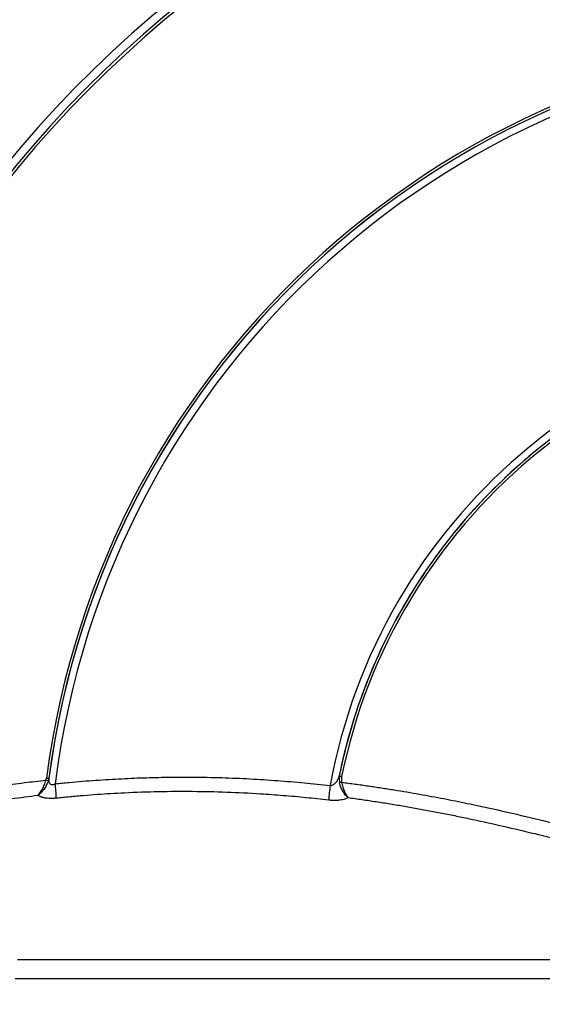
# Model space of a CAD drawing. Header units: millimetres. Extents: x 19 to 819, y 19 to 629.
# Tile 7 of 46: x 262 to 298, y 393 to 459. Entities that reach past the tile are written whole.
import ezdxf

# ---------------------------------------------------------------- set-up
doc = ezdxf.new("R2010")
doc.units = ezdxf.units.MM
doc.header["$LTSCALE"] = 3
doc.layers.add('DIMENSIONS', color=140, linetype='Continuous', lineweight=25)
doc.styles.add('SLDTEXTSTYLE0', font='TXT', dxfattribs={"width": 0.7})
doc.dimstyles.new('SLDDIMSTYLE0', dxfattribs={"dimtxt": 6.474023, "dimasz": 9.906, "dimexe": 0, "dimexo": 0.0625, "dimgap": 1.618506, "dimtad": 0, "dimtih": 1, "dimtoh": 1, "dimrnd": 1e-09, "dimzin": 4, "dimdsep": 46, "dimtxsty": 'SLDTEXTSTYLE0', "dimsah": 1, "dimcen": 0.09, "dimadec": 0, "dimazin": 1, "dimtfac": 1, "dimtofl": 0, "dimtmove": 0, "dimatfit": 3, "dimfxl": 0, "dimfrac": 2, "dimtolj": 1, "dimtzin": 12, "dimarcsym": 0})
doc.dimstyles.new('SLDDIMSTYLE2', dxfattribs={"dimtxt": 6.474023, "dimasz": 9.906, "dimexe": 0, "dimexo": 0.0625, "dimgap": 1.618506, "dimtad": 0, "dimtih": 1, "dimtoh": 1, "dimrnd": 1e-09, "dimzin": 12, "dimdsep": 46, "dimtxsty": 'SLDTEXTSTYLE0', "dimsah": 1, "dimcen": 0.09, "dimadec": 0, "dimazin": 3, "dimtfac": 1, "dimtofl": 0, "dimtmove": 0, "dimatfit": 3, "dimfxl": 0, "dimfrac": 2, "dimtolj": 1, "dimtzin": 12, "dimarcsym": 0})

# ---------------------------------------------------------------- blocks, each defined once
blk = doc.blocks.new('_D')
at = {"layer": 'DIMENSIONS'}
for p, q in [((227.453, 404.732), (227.453, 533.601)), ((333.471, 495.633), (333.471, 533.601)), ((227.453, 524.076), (261.887, 524.076)), ((270.659, 524.076), (268.485, 524.076)), ((268.485, 524.076), (268.485, 513.786)), ((289.897, 524.076), (292.071, 524.076)), ((292.071, 524.076), (292.071, 513.786)), ((333.471, 524.076), (298.67, 524.076)), ((268.485, 513.786), (270.659, 513.786)), ((292.071, 513.786), (289.897, 513.786))]:
    blk.add_line(p, q, dxfattribs=at)
for points in [[(227.453, 524.076), (237.359, 522.552), (237.359, 525.6)], [(333.471, 524.076), (323.565, 525.6), (323.565, 522.552)]]:
    blk.add_solid(points, dxfattribs=at)
at = {"layer": 'DIMENSIONS', "char_height": 6.35, "attachment_point": 1, "style": 'SLDTEXTSTYLE0'}
for s, insert in [('106.0', (267.966, 533.71)), ('4.17', (270.659, 521.972))]:
    blk.add_mtext(s, dxfattribs=dict(at, insert=insert))
blk = doc.blocks.new('_D_2')
at = {"layer": 'DIMENSIONS'}
for p, q in [((317.74, 495.272), (143.255, 495.272)), ((152.78, 495.272), (152.78, 434.931)), ((143.161, 423.192), (140.987, 423.192)), ((140.987, 423.192), (140.987, 412.903)), ((162.399, 423.192), (164.573, 423.192)), ((164.573, 423.192), (164.573, 412.903)), ((140.987, 412.903), (143.161, 412.903)), ((164.573, 412.903), (162.399, 412.903)), ((152.78, 343.715), (152.78, 411.454)), ((201.807, 343.715), (143.255, 343.715))]:
    blk.add_line(p, q, dxfattribs=at)
for points in [[(152.78, 495.272), (151.256, 485.366), (154.304, 485.366)], [(152.78, 343.715), (154.304, 353.621), (151.256, 353.621)]]:
    blk.add_solid(points, dxfattribs=at)
at = {"layer": 'DIMENSIONS', "char_height": 6.35, "attachment_point": 1, "style": 'SLDTEXTSTYLE0'}
for s, insert in [('151.6', (140.468, 432.827)), ('5.97', (143.161, 421.088))]:
    blk.add_mtext(s, dxfattribs=dict(at, insert=insert))

msp = doc.modelspace()

# ---------------------------------------------------------------- linework, layer by layer
for p, q in [((284.125, 408.034), (284.154, 408.13)), ((284.149, 408.106), (284.154, 407.961)), ((264.416, 407.86), (264.387, 407.804)), ((264.424, 407.964), (264.426, 407.875)), ((284.14, 407.931), (284.126, 408.025)), ((284.154, 407.961), (284.165, 407.649))]:
    msp.add_line(p, q)
at = {"flags": 128}
for points in [[(299.414, 395.622), (296.521, 395.622), (293.562, 395.622), (290.546, 395.622), (287.48, 395.622), (284.375, 395.622), (281.239, 395.622), (278.082, 395.622), (274.912, 395.622), (271.74, 395.622), (268.574, 395.622), (265.423, 395.622), (262.297, 395.622)], [(299.77, 394.338), (296.837, 394.338), (293.837, 394.338), (290.778, 394.338), (287.67, 394.338), (284.521, 394.338), (281.342, 394.338), (278.141, 394.338), (274.927, 394.338), (271.71, 394.338), (268.5, 394.338), (265.305, 394.338), (262.135, 394.338)]]:
    msp.add_lwpolyline(points, dxfattribs=at)
for centre, radius, start, end in [((321.935, 400.39), 92.314, 91.28728, 178.71399), ((321.885, 400.39), 91.974, 94.28432, 175.71696), ((321.746, 400.464), 77.75, 90.83437, 177.80819), ((321.749, 400.464), 77.203, 90.84227, 176.96139), ((321.75, 400.464), 77.008, 90.84231, 176.96135), ((321.741, 400.464), 57.976, 91.1147, 172.56384), ((321.74, 400.464), 57.805, 91.1147, 172.56905), ((321.74, 400.464), 57.805, 91.12717, 172.54499), ((321.736, 400.464), 57.325, 91.12717, 172.86491), ((321.736, 400.463), 38.84, 91.6523, 169.61893), ((321.739, 400.464), 38.36, 91.65228, 168.47101), ((321.741, 400.464), 38.189, 91.67984, 168.50265), ((262.391, 401.727), 6.376, 71.81015, 73.33177), ((250.573, 406.01), 14.369, 2.45608, 6.29057), ((304.986, 404.876), 21.609, 173.12504, 175.70706), ((285.491, 401.722), 6.074, 101.0433, 102.61002)]:
    msp.add_arc(centre, radius, start, end)
for points, knots in [([(305.36, 493.701), (304.559, 493.559), (302.494, 493.193), (299.196, 492.428), (295.467, 491.427), (291.778, 490.267), (288.131, 488.956), (284.535, 487.494), (280.994, 485.883), (277.516, 484.125), (274.105, 482.22), (270.768, 480.172), (267.511, 477.983), (264.34, 475.655), (261.259, 473.19), (258.276, 470.592), (255.394, 467.863), (252.62, 465.005), (249.958, 462.023), (247.503, 459.026), (245.248, 456.035), (243.186, 453.072), (241.239, 450.034), (239.409, 446.925), (237.7, 443.751), (236.115, 440.517), (234.654, 437.229), (233.321, 433.892), (232.118, 430.513), (231.046, 427.1), (230.109, 423.662), (229.319, 420.317), (228.907, 418.108), (228.712, 417.061)], [0, 0, 0, 0, 0.021143, 0.054533, 0.087982, 0.12149, 0.15506, 0.188694, 0.222395, 0.256164, 0.290006, 0.323924, 0.357924, 0.392009, 0.426185, 0.460461, 0.494844, 0.529344, 0.563972, 0.598743, 0.630036, 0.661319, 0.692589, 0.723842, 0.755076, 0.786284, 0.817461, 0.848597, 0.879679, 0.910686, 0.941585, 0.972319, 1, 1, 1, 1]), ([(312.658, 484.767), (312.36, 484.734), (311.769, 484.668), (310.89, 484.559), (310.025, 484.442), (309.174, 484.319), (308.337, 484.189), (307.514, 484.053), (306.706, 483.912), (305.911, 483.764), (305.131, 483.612), (304.365, 483.455), (303.613, 483.294), (302.876, 483.129), (302.152, 482.961), (301.443, 482.789), (300.748, 482.614), (300.066, 482.437), (299.399, 482.258), (298.746, 482.076), (298.107, 481.893), (297.482, 481.709), (296.87, 481.524), (296.273, 481.338), (295.689, 481.152), (295.119, 480.965), (294.562, 480.779), (294.019, 480.593), (293.49, 480.408), (292.974, 480.224), (292.471, 480.041), (291.982, 479.859), (291.506, 479.679), (291.044, 479.5), (290.594, 479.324), (290.158, 479.15), (289.734, 478.979), (289.324, 478.81), (288.926, 478.644), (288.541, 478.482), (288.169, 478.322), (287.81, 478.166), (287.463, 478.013), (287.128, 477.865), (286.807, 477.72), (286.497, 477.579), (286.2, 477.443), (284.911, 476.844), (282.634, 475.722), (279.223, 473.855), (276.076, 471.934), (271.963, 469.17), (267.214, 465.53), (262.626, 461.329), (259.192, 457.742), (255.92, 454.001), (252.153, 449.085), (248.842, 443.873), (246.493, 439.579), (244.376, 435.283), (242.082, 429.779), (240.277, 424.155), (239.125, 419.603), (238.609, 417.152), (238.303, 415.503), (238.134, 414.542), (237.919, 413.212), (237.673, 411.51), (237.529, 410.248), (237.449, 409.556)], [0, 0, 0, 0, 0.007819, 0.015525, 0.023119, 0.030599, 0.037966, 0.045219, 0.05236, 0.059388, 0.066302, 0.073104, 0.079792, 0.086368, 0.09283, 0.099179, 0.105415, 0.111538, 0.117548, 0.123445, 0.129229, 0.134899, 0.140457, 0.145901, 0.151233, 0.156451, 0.161556, 0.166548, 0.171427, 0.176193, 0.180846, 0.185386, 0.189812, 0.194126, 0.198326, 0.202414, 0.206388, 0.210249, 0.213997, 0.217632, 0.221154, 0.224563, 0.227859, 0.231042, 0.234111, 0.237068, 0.239911, 0.242641, 0.274171, 0.306138, 0.344087, 0.370358, 0.435437, 0.50002, 0.532505, 0.56499, 0.629698, 0.693903, 0.725906, 0.7574, 0.818885, 0.881314, 0.911355, 0.941397, 0.946652, 0.955141, 0.966861, 0.981815, 1, 1, 1, 1]), ([(320.615, 438.807), (318.473, 438.744), (316.336, 438.501), (312.132, 437.663), (310.066, 437.067), (306.061, 435.538), (304.123, 434.606), (300.429, 432.431), (298.673, 431.188), (295.394, 428.428), (293.871, 426.91), (291.098, 423.64), (289.849, 421.889), (287.661, 418.203), (286.722, 416.269), (285.179, 412.269), (284.576, 410.205), (284.149, 408.104)], [0, 0, 0, 0, 0.125, 0.125, 0.25, 0.25, 0.375, 0.375, 0.5, 0.5, 0.625, 0.625, 0.75, 0.75, 0.875, 0.875, 1, 1, 1, 1]), ([(284.149, 408.104), (284.15, 408.104), (284.152, 408.104), (284.17, 408.101), (284.204, 408.095), (284.256, 408.086), (284.297, 408.079), (284.318, 408.075)], [0, 0, 0, 0, 0.145799, 0.324831, 0.534462, 0.76492, 1, 1, 1, 1]), ([(244.983, 403.94), (245.355, 404.042), (246.113, 404.25), (247.277, 404.558), (248.489, 404.871), (250.028, 405.255), (252.047, 405.734), (254.646, 406.303), (257.145, 406.788), (259.349, 407.169), (261.09, 407.436), (262.707, 407.659), (263.734, 407.778), (264.22, 407.835)], [0, 0, 0, 0, 0.058969, 0.120364, 0.184176, 0.25039, 0.362897, 0.501158, 0.656718, 0.751292, 0.842431, 0.925316, 1, 1, 1, 1]), ([(263.679, 406.805), (263.78, 406.9), (263.883, 407.045), (264.027, 407.312), (264.073, 407.407), (264.155, 407.611), (264.193, 407.722), (264.22, 407.835)], [0, 0, 0, 0, 0.5, 0.5, 0.75, 0.75, 1, 1, 1, 1]), ([(264.382, 407.784), (264.348, 407.676), (264.3, 407.571), (264.194, 407.378), (264.135, 407.288), (263.946, 407.034), (263.811, 406.896), (263.679, 406.805)], [0, 0, 0, 0, 0.25, 0.25, 0.5, 0.5, 1, 1, 1, 1]), ([(264.22, 407.835), (264.227, 407.857), (264.239, 407.9), (264.248, 407.945), (264.253, 407.967)], [0, 0, 0, 0, 0.497019, 1, 1, 1, 1]), ([(264.421, 407.94), (264.42, 407.94), (264.419, 407.94), (264.406, 407.942), (264.384, 407.946), (264.35, 407.951), (264.305, 407.959), (264.271, 407.964), (264.253, 407.967)], [0, 0, 0, 0, 0.133358, 0.280056, 0.440083, 0.613426, 0.800071, 1, 1, 1, 1]), ([(264.426, 407.875), (264.423, 407.824), (264.418, 407.74), (264.456, 407.643), (264.503, 407.577), (264.57, 407.535), (264.658, 407.521), (264.757, 407.537), (264.821, 407.568), (264.855, 407.584)], [0, 0, 0, 0, 0.2315382, 0.3776002, 0.5012606, 0.624962, 0.7424487, 0.8643024, 1, 1, 1, 1]), ([(264.855, 407.584), (265.169, 407.615), (265.789, 407.677), (266.711, 407.756), (267.616, 407.825), (268.501, 407.883), (269.369, 407.931), (270.218, 407.97), (271.05, 407.999), (271.862, 408.021), (272.657, 408.034), (273.433, 408.039), (274.602, 408.037), (276.152, 408.007), (278.073, 407.927), (279.94, 407.807), (281.755, 407.655), (282.945, 407.526), (283.532, 407.462)], [0, 0, 0, 0, 0.050509, 0.099991, 0.148454, 0.195901, 0.242339, 0.287772, 0.332204, 0.375642, 0.418089, 0.459548, 0.500025, 0.605452, 0.708118, 0.808069, 0.905351, 1, 1, 1, 1]), ([(283.532, 407.462), (283.565, 407.466), (283.634, 407.473), (283.78, 407.534), (283.942, 407.669), (284.048, 407.836), (284.106, 407.962), (284.12, 408.014), (284.125, 408.034)], [0, 0, 0, 0, 0.099974, 0.213704, 0.494048, 0.800473, 0.920676, 1, 1, 1, 1]), ([(284.759, 406.644), (284.643, 406.735), (284.525, 406.875), (284.363, 407.137), (284.314, 407.23), (284.227, 407.432), (284.189, 407.54), (284.165, 407.649)], [0, 0, 0, 0, 0.5, 0.5, 0.75, 0.75, 1, 1, 1, 1]), ([(284.318, 408.075), (284.314, 408.042), (284.307, 407.975), (284.305, 407.876), (284.311, 407.778), (284.322, 407.715), (284.327, 407.683)], [0, 0, 0, 0, 0.257577, 0.509024, 0.755934, 1, 1, 1, 1]), ([(284.327, 407.683), (284.632, 407.644), (285.236, 407.567), (286.135, 407.441), (287.021, 407.309), (287.893, 407.172), (288.752, 407.029), (289.598, 406.882), (290.431, 406.73), (291.25, 406.575), (292.057, 406.416), (292.85, 406.255), (294.241, 405.962), (296.166, 405.532), (298.559, 404.952), (300.758, 404.386), (302.155, 404.003), (302.823, 403.82)], [0, 0, 0, 0, 0.048592, 0.096528, 0.14381, 0.190444, 0.236432, 0.281776, 0.326481, 0.370548, 0.413979, 0.456777, 0.498943, 0.639368, 0.769666, 0.88987, 1, 1, 1, 1]), ([(284.327, 407.683), (284.344, 407.571), (284.37, 407.459), (284.433, 407.25), (284.468, 407.153), (284.585, 406.882), (284.672, 406.738), (284.759, 406.644)], [0, 0, 0, 0, 0.25, 0.25, 0.5, 0.5, 1, 1, 1, 1]), ([(245.638, 403.111), (246.024, 403.216), (246.791, 403.424), (247.937, 403.726), (249.071, 404.016), (250.193, 404.294), (251.305, 404.561), (252.406, 404.816), (253.497, 405.06), (254.841, 405.347), (256.432, 405.668), (258.268, 406.007), (260.084, 406.31), (261.885, 406.58), (263.083, 406.73), (263.679, 406.805)], [0, 0, 0, 0, 0.06523, 0.129621, 0.193202, 0.256001, 0.318051, 0.379385, 0.440042, 0.50006, 0.602949, 0.704096, 0.80378, 0.902304, 1, 1, 1, 1]), ([(263.679, 406.805), (263.697, 406.793), (263.733, 406.77), (263.795, 406.739), (263.863, 406.711), (263.937, 406.686), (264.017, 406.665), (264.103, 406.646), (264.235, 406.625), (264.421, 406.607), (264.67, 406.604), (264.842, 406.618), (264.929, 406.625)], [0, 0, 0, 0, 0.073624, 0.145866, 0.217125, 0.287815, 0.358361, 0.429185, 0.500706, 0.666481, 0.831155, 1, 1, 1, 1]), ([(264.929, 406.625), (265.238, 406.656), (265.857, 406.718), (266.784, 406.798), (267.709, 406.869), (268.633, 406.929), (270.021, 407.004), (271.872, 407.069), (274.185, 407.084), (276.499, 407.034), (278.553, 406.932), (280.351, 406.802), (281.893, 406.664), (282.922, 406.55), (283.437, 406.493)], [0, 0, 0, 0, 0.0503776, 0.1005474, 0.1505691, 0.2005035, 0.2504128, 0.3753574, 0.5000053, 0.6245261, 0.7496007, 0.8326623, 0.9160403, 1, 1, 1, 1]), ([(283.437, 406.493), (283.475, 406.489), (283.55, 406.481), (283.661, 406.473), (283.772, 406.469), (283.88, 406.469), (283.987, 406.472), (284.092, 406.479), (284.237, 406.493), (284.413, 406.522), (284.605, 406.574), (284.708, 406.62), (284.759, 406.644)], [0, 0, 0, 0, 0.071407, 0.142195, 0.212757, 0.283492, 0.354794, 0.427047, 0.50062, 0.665193, 0.830353, 1, 1, 1, 1]), ([(284.759, 406.644), (285.076, 406.601), (285.712, 406.514), (286.666, 406.373), (287.624, 406.222), (288.587, 406.061), (289.554, 405.89), (290.528, 405.709), (291.509, 405.519), (292.497, 405.318), (293.856, 405.031), (295.595, 404.642), (297.724, 404.132), (299.893, 403.582), (301.348, 403.187), (302.085, 402.987)], [0, 0, 0, 0, 0.054083, 0.108423, 0.163069, 0.218068, 0.273467, 0.329309, 0.385635, 0.442485, 0.499897, 0.620741, 0.744218, 0.870568, 1, 1, 1, 1])]:
    msp.add_open_spline(points, degree=3, knots=knots)
for points in [[(284.153, 408.13), (284.152, 408.123), (284.15, 408.114), (284.149, 408.106)], [(284.149, 408.106), (284.149, 408.105), (284.149, 408.105), (284.149, 408.104)], [(264.421, 407.941), (264.411, 407.888), (264.398, 407.836), (264.382, 407.784)]]:
    msp.add_open_spline(points, degree=3)

# ---------------------------------------------------------------- dimensions: what is measured, and where the dimension line sits
at = {"layer": 'DIMENSIONS'}
dim = msp.add_linear_dim(base=(333.471, 524.076), p1=(227.453, 400.922), p2=(333.471, 491.823), dimstyle='SLDDIMSTYLE0', dxfattribs=at)
dim.commit()
dim.dimension.update_dxf_attribs({"geometry": '_D', "text_midpoint": (280.278, 524.076), "dimtype": 160})
dim = msp.add_linear_dim(base=(152.78, 495.272), p1=(205.617, 343.715), p2=(321.55, 495.272), angle=90, dimstyle='SLDDIMSTYLE2', dxfattribs=at)
dim.commit()
dim.dimension.update_dxf_attribs({"geometry": '_D_2', "text_midpoint": (152.78, 423.192), "dimtype": 160})

doc.saveas('drawing.dxf')
